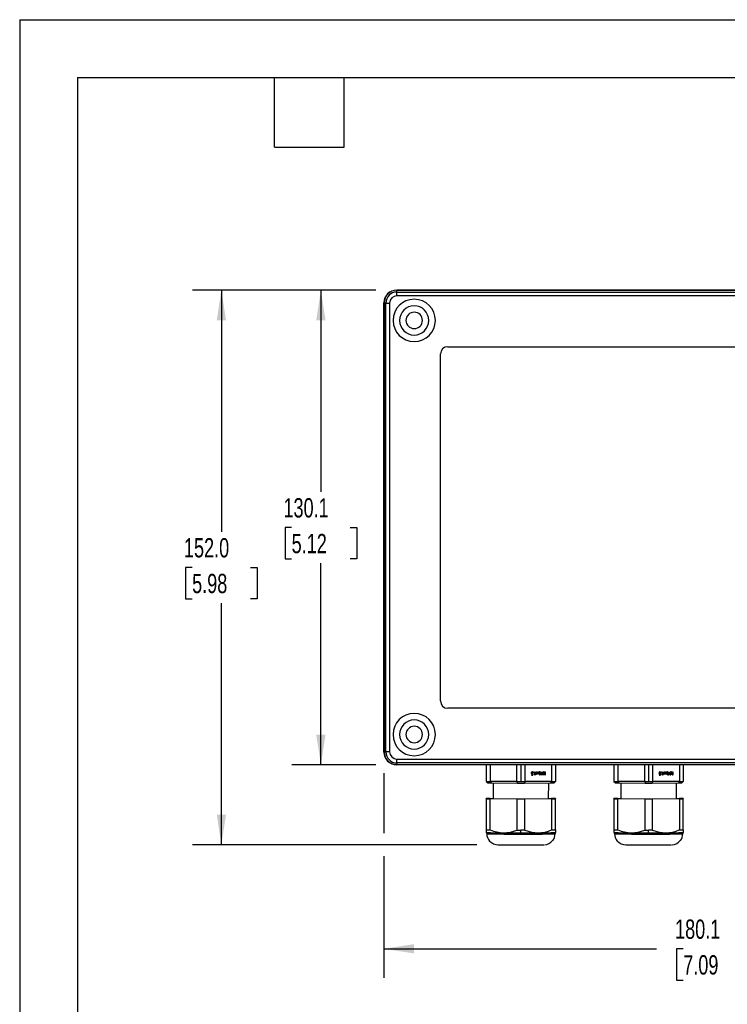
# Model space of a CAD drawing. Header units: millimetres. Extents: x 0 to 699, y 0 to 540.
# Tile 6 of 13: x 0 to 194, y 270 to 540. Entities that reach past the tile are written whole.
import ezdxf

# ---------------------------------------------------------------- set-up
doc = ezdxf.new("R2010")
doc.units = ezdxf.units.MM
doc.header["$LTSCALE"] = 2.5
doc.layers.add('DIMENSIONS', color=140, linetype='Continuous', lineweight=25)
doc.layers.add('TEXT', color=140, linetype='Continuous', lineweight=25)
doc.styles.add('SLDTEXTSTYLE0', font='TXT', dxfattribs={"width": 0.7})
doc.dimstyles.new('SLDDIMSTYLE2', dxfattribs={"dimtxt": 5.39502, "dimasz": 8.255, "dimexe": 0, "dimexo": 0.0625, "dimgap": 1.348755, "dimtad": 0, "dimtih": 1, "dimtoh": 1, "dimdec": 1, "dimrnd": 1e-09, "dimzin": 4, "dimdsep": 46, "dimtxsty": 'SLDTEXTSTYLE0', "dimsah": 1, "dimcen": 0.09, "dimadec": 0, "dimazin": 1, "dimtfac": 1, "dimtdec": 1, "dimtofl": 0, "dimtmove": 0, "dimatfit": 3, "dimfxl": 0, "dimfrac": 2, "dimtolj": 1, "dimtzin": 12, "dimarcsym": 0})
doc.dimstyles.new('SLDDIMSTYLE4', dxfattribs={"dimtxt": 5.39502, "dimasz": 8.255, "dimexe": 0, "dimexo": 0.0625, "dimgap": 1.348755, "dimtad": 0, "dimtih": 1, "dimtoh": 1, "dimdec": 1, "dimrnd": 1e-09, "dimzin": 12, "dimdsep": 46, "dimtxsty": 'SLDTEXTSTYLE0', "dimsah": 1, "dimcen": 0.09, "dimadec": 0, "dimazin": 3, "dimtfac": 1, "dimtdec": 1, "dimtofl": 0, "dimtmove": 0, "dimatfit": 3, "dimfxl": 0, "dimfrac": 2, "dimtolj": 1, "dimtzin": 12, "dimarcsym": 0})

# ---------------------------------------------------------------- blocks, each defined once
blk = doc.blocks.new('_D_10')
at = {"layer": 'DIMENSIONS'}
for p, q in [((99.82, 333.28), (99.82, 316.75)), ((279.92, 333.28), (279.92, 277.16)), ((99.82, 310.5), (99.82, 277.16)), ((99.82, 285.1), (174.54, 285.1)), ((181.85, 285.1), (180.04, 285.1)), ((180.04, 285.1), (180.04, 276.52)), ((197.88, 285.1), (199.69, 285.1)), ((199.69, 285.1), (199.69, 276.52)), ((279.92, 285.1), (205.19, 285.1)), ((180.04, 276.52), (181.85, 276.52)), ((199.69, 276.52), (197.88, 276.52))]:
    blk.add_line(p, q, dxfattribs=at)
for points in [[(99.82, 285.1), (108.07, 283.83), (108.07, 286.37)], [(279.92, 285.1), (271.66, 286.37), (271.66, 283.83)]]:
    blk.add_solid(points, dxfattribs=at)
at = {"layer": 'DIMENSIONS', "char_height": 5.292, "attachment_point": 1, "style": 'SLDTEXTSTYLE0'}
for s, insert in [('180.1', (179.61, 293.12)), ('7.09', (181.85, 283.34))]:
    blk.add_mtext(s, dxfattribs=dict(at, insert=insert))
blk = doc.blocks.new('_D_11')
at = {"layer": 'DIMENSIONS'}
for p, q in [((97.57, 465.63), (74.61, 465.63)), ((82.55, 465.63), (82.55, 410.36)), ((74.53, 400.58), (72.72, 400.58)), ((72.72, 400.58), (72.72, 392)), ((90.56, 400.58), (92.38, 400.58)), ((92.38, 400.58), (92.38, 392)), ((72.72, 392), (74.53, 392)), ((92.38, 392), (90.56, 392)), ((82.55, 335.53), (82.55, 390.79)), ((97.57, 335.53), (74.61, 335.53))]:
    blk.add_line(p, q, dxfattribs=at)
for points in [[(82.55, 465.63), (81.28, 457.37), (83.82, 457.37)], [(82.55, 335.53), (83.82, 343.78), (81.28, 343.78)]]:
    blk.add_solid(points, dxfattribs=at)
at = {"layer": 'DIMENSIONS', "char_height": 5.292, "attachment_point": 1, "style": 'SLDTEXTSTYLE0'}
for s, insert in [('130.1', (72.29, 408.61)), ('5.12', (74.53, 398.82))]:
    blk.add_mtext(s, dxfattribs=dict(at, insert=insert))
blk = doc.blocks.new('_D_14')
at = {"layer": 'DIMENSIONS'}
for p, q in [((97.57, 465.63), (47.34, 465.63)), ((55.28, 465.63), (55.28, 399.41)), ((47.26, 389.63), (45.45, 389.63)), ((45.45, 389.63), (45.45, 381.05)), ((63.29, 389.63), (65.1, 389.63)), ((65.1, 389.63), (65.1, 381.05)), ((45.45, 381.05), (47.26, 381.05)), ((65.1, 381.05), (63.29, 381.05)), ((55.28, 313.63), (55.28, 379.85)), ((125.27, 313.63), (47.34, 313.63))]:
    blk.add_line(p, q, dxfattribs=at)
for points in [[(55.28, 465.63), (54.01, 457.37), (56.55, 457.37)], [(55.28, 313.63), (56.55, 321.88), (54.01, 321.88)]]:
    blk.add_solid(points, dxfattribs=at)
at = {"layer": 'DIMENSIONS', "char_height": 5.292, "attachment_point": 1, "style": 'SLDTEXTSTYLE0'}
for s, insert in [('152.0', (45.02, 397.66)), ('5.98', (47.26, 387.87))]:
    blk.add_mtext(s, dxfattribs=dict(at, insert=insert))

msp = doc.modelspace()

# ---------------------------------------------------------------- linework, layer by layer
at = {"color": 7, "linetype": 'Continuous'}
for q in [(0.01, 0.01), (698.51, 539.76)]:
    msp.add_line((0.01, 539.76), q, dxfattribs=at)
for p, q in [((103.32, 465.63), (276.42, 465.63)), ((103.37, 465.11), (103.37, 465.58)), ((276.37, 465.58), (103.37, 465.58)), ((103.37, 465.11), (276.37, 465.11)), ((103.37, 464.05), (103.37, 465.11)), ((99.82, 339.03), (99.82, 462.13)), ((99.87, 462.08), (99.87, 339.08)), ((100.34, 462.08), (99.87, 462.08)), ((100.34, 462.08), (101.39, 462.08)), ((100.34, 339.08), (100.34, 462.08)), ((101.39, 462.08), (101.39, 339.08)), ((276.37, 464.05), (103.37, 464.05)), ((115.32, 353.03), (115.32, 448.13)), ((117.32, 450.13), (262.42, 450.13)), ((262.42, 351.03), (117.32, 351.03)), ((99.87, 339.08), (100.34, 339.08)), ((101.39, 339.08), (100.34, 339.08)), ((276.42, 335.53), (103.32, 335.53)), ((103.37, 337.1), (276.37, 337.1)), ((103.37, 336.05), (103.37, 337.1)), ((276.37, 336.05), (103.37, 336.05)), ((103.37, 336.05), (103.37, 335.58)), ((103.37, 335.58), (276.37, 335.58)), ((127.87, 335.53), (127.87, 330.99)), ((128.95, 335.53), (128.95, 330.97)), ((136.28, 330.94), (136.28, 335.53)), ((137.37, 335.53), (137.37, 330.94)), ((138.45, 335.53), (138.45, 330.94)), ((145.78, 335.53), (145.78, 330.97)), ((146.87, 335.53), (146.87, 330.99)), ((162.87, 335.53), (162.87, 330.99)), ((163.95, 335.53), (163.95, 330.97)), ((171.28, 330.94), (171.28, 335.53)), ((172.37, 335.53), (172.37, 330.94)), ((173.45, 335.53), (173.45, 330.94)), ((180.78, 335.53), (180.78, 330.97)), ((181.87, 335.53), (181.87, 330.99)), ((140.34, 333.15), (140.24, 333.15)), ((140.27, 332.73), (140.5, 332.73)), ((140.28, 332.83), (140.53, 332.83)), ((140.6, 332.73), (140.28, 332.73)), ((140.45, 333.5), (140.35, 333.5)), ((140.36, 333.5), (140.35, 333.5)), ((140.35, 333.1), (140.45, 333.1)), ((140.46, 333.5), (140.36, 333.5)), ((140.47, 333.06), (140.57, 333.06)), ((140.5, 332.73), (140.52, 332.83)), ((140.5, 332.73), (140.6, 332.73)), ((140.53, 332.83), (140.57, 333.06)), ((140.56, 333.06), (140.57, 333.12)), ((140.57, 333.12), (140.57, 333.13)), ((140.57, 333.13), (140.67, 333.13)), ((140.57, 333.12), (140.67, 333.12)), ((140.58, 333.41), (140.68, 333.41)), ((140.58, 333.39), (140.58, 333.41)), ((140.58, 333.39), (140.68, 333.39)), ((140.6, 333.18), (140.63, 333.18)), ((140.67, 333.12), (140.6, 332.73)), ((140.61, 333.35), (140.65, 333.35)), ((140.93, 333.51), (140.83, 333.51)), ((141.21, 333.53), (141.3, 333.52)), ((141.21, 332.76), (141.21, 333.52)), ((141.21, 332.91), (141.3, 332.91)), ((141.21, 332.74), (141.28, 332.74)), ((141.3, 333.52), (141.3, 332.91)), ((141.46, 332.92), (141.36, 332.92)), ((141.38, 332.97), (141.48, 332.97)), ((141.43, 333.01), (141.46, 333.01)), ((141.63, 333.56), (141.72, 333.55)), ((141.75, 333.34), (141.63, 333.54)), ((141.8, 333.25), (141.65, 333.5)), ((141.65, 333.01), (141.75, 333.17)), ((141.66, 333.04), (141.8, 333.25)), ((141.66, 332.98), (141.73, 332.98)), ((141.72, 333.55), (141.85, 333.33)), ((141.85, 333.17), (141.73, 332.98)), ((141.75, 333.34), (141.85, 333.33)), ((141.75, 333.17), (141.85, 333.17)), ((141.8, 333.26), (141.95, 333.5)), ((141.8, 333.26), (141.9, 333.26)), ((141.94, 333.04), (141.8, 333.26)), ((141.85, 333.33), (141.98, 333.56)), ((141.96, 332.98), (141.85, 333.17)), ((142.05, 333.5), (141.9, 333.26)), ((141.9, 333.26), (142.04, 333.04)), ((141.94, 333.04), (142.04, 333.04)), ((141.94, 333.02), (141.94, 333.02)), ((141.94, 333.02), (142.04, 333.02)), ((141.95, 333.5), (142.05, 333.5)), ((141.96, 333.53), (142.06, 333.53)), ((142.23, 333.16), (142.33, 333.16)), ((142.34, 333.11), (142.44, 333.11)), ((142.45, 333.51), (142.35, 333.51)), ((142.45, 333.51), (142.35, 333.51)), ((142.35, 333.51), (142.35, 333.51)), ((142.42, 332.8), (142.53, 333.05)), ((142.43, 333.05), (142.53, 333.05)), ((142.44, 332.77), (142.51, 332.77)), ((142.66, 333.13), (142.51, 332.77)), ((142.52, 333.05), (142.56, 333.13)), ((142.56, 333.13), (142.66, 333.13)), ((142.59, 333.42), (142.67, 333.42)), ((142.62, 333.3), (142.68, 333.3)), ((142.84, 333.53), (142.94, 333.53)), ((142.85, 332.77), (142.85, 333.53)), ((142.85, 332.92), (142.94, 332.92)), ((142.86, 332.75), (142.92, 332.75)), ((142.94, 333.53), (142.94, 332.92)), ((143.11, 332.93), (143.01, 332.93)), ((143.03, 332.98), (143.13, 332.98)), ((143.07, 333.02), (143.11, 333.02)), ((143.33, 333.54), (143.42, 333.54)), ((143.33, 332.78), (143.33, 333.53)), ((143.42, 332.87), (143.33, 332.87)), ((143.36, 332.73), (143.43, 332.73)), ((143.37, 332.77), (143.4, 332.87)), ((143.37, 332.77), (143.47, 332.77)), ((143.43, 332.73), (143.37, 332.73)), ((143.42, 332.87), (143.63, 333.55)), ((143.42, 333.54), (143.42, 332.87)), ((143.68, 333.46), (143.47, 332.77)), ((143.6, 333.46), (143.68, 333.46)), ((143.64, 333.55), (143.63, 333.56)), ((143.64, 333.55), (143.74, 333.55)), ((143.66, 333.46), (143.64, 333.55)), ((143.88, 332.77), (143.68, 333.46)), ((143.74, 333.55), (143.94, 332.86)), ((143.85, 332.86), (143.94, 332.86)), ((143.91, 332.74), (143.99, 332.74)), ((143.99, 332.74), (143.92, 332.74)), ((143.93, 333.54), (144.03, 333.54)), ((143.93, 332.79), (143.93, 332.86)), ((143.93, 332.79), (144.03, 332.79)), ((143.94, 332.86), (143.94, 333.54)), ((143.94, 333.54), (144.03, 333.54)), ((144.03, 333.54), (144.03, 332.79)), ((175.34, 333.15), (175.24, 333.15)), ((175.27, 332.73), (175.5, 332.73)), ((175.28, 332.83), (175.53, 332.83)), ((175.6, 332.73), (175.28, 332.73)), ((175.45, 333.5), (175.35, 333.5)), ((175.36, 333.5), (175.35, 333.5)), ((175.35, 333.1), (175.45, 333.1)), ((175.46, 333.5), (175.36, 333.5)), ((175.47, 333.06), (175.57, 333.06)), ((175.5, 332.73), (175.52, 332.83)), ((175.5, 332.73), (175.6, 332.73)), ((175.53, 332.83), (175.57, 333.06)), ((175.56, 333.06), (175.57, 333.12)), ((175.57, 333.12), (175.57, 333.13)), ((175.57, 333.13), (175.67, 333.13)), ((175.57, 333.12), (175.67, 333.12)), ((175.58, 333.41), (175.68, 333.41)), ((175.58, 333.39), (175.58, 333.41)), ((175.58, 333.39), (175.68, 333.39)), ((175.6, 333.18), (175.63, 333.18)), ((175.67, 333.12), (175.6, 332.73)), ((175.61, 333.35), (175.65, 333.35)), ((175.93, 333.51), (175.83, 333.51)), ((176.21, 333.53), (176.3, 333.52)), ((176.21, 332.76), (176.21, 333.52)), ((176.21, 332.91), (176.3, 332.91)), ((176.21, 332.74), (176.28, 332.74)), ((176.3, 333.52), (176.3, 332.91)), ((176.46, 332.92), (176.36, 332.92)), ((176.38, 332.97), (176.48, 332.97)), ((176.43, 333.01), (176.46, 333.01)), ((176.63, 333.56), (176.72, 333.55)), ((176.75, 333.34), (176.63, 333.54)), ((176.8, 333.25), (176.65, 333.5)), ((176.65, 333.01), (176.75, 333.17)), ((176.66, 333.04), (176.8, 333.25)), ((176.66, 332.98), (176.73, 332.98)), ((176.72, 333.55), (176.85, 333.33)), ((176.85, 333.17), (176.73, 332.98)), ((176.75, 333.34), (176.85, 333.33)), ((176.75, 333.17), (176.85, 333.17)), ((176.8, 333.26), (176.95, 333.5)), ((176.8, 333.26), (176.9, 333.26)), ((176.94, 333.04), (176.8, 333.26)), ((176.85, 333.33), (176.98, 333.56)), ((176.96, 332.98), (176.85, 333.17)), ((177.05, 333.5), (176.9, 333.26)), ((176.9, 333.26), (177.04, 333.04)), ((176.94, 333.04), (177.04, 333.04)), ((176.94, 333.02), (176.94, 333.02)), ((176.94, 333.02), (177.04, 333.02)), ((176.95, 333.5), (177.05, 333.5)), ((176.96, 333.53), (177.06, 333.53)), ((177.23, 333.16), (177.33, 333.16)), ((177.34, 333.11), (177.44, 333.11)), ((177.45, 333.51), (177.35, 333.51)), ((177.45, 333.51), (177.35, 333.51)), ((177.35, 333.51), (177.35, 333.51)), ((177.42, 332.8), (177.53, 333.05)), ((177.43, 333.05), (177.53, 333.05)), ((177.44, 332.77), (177.51, 332.77)), ((177.66, 333.13), (177.51, 332.77)), ((177.52, 333.05), (177.56, 333.13)), ((177.56, 333.13), (177.66, 333.13)), ((177.59, 333.42), (177.67, 333.42)), ((177.62, 333.3), (177.68, 333.3)), ((177.84, 333.53), (177.94, 333.53)), ((177.85, 332.77), (177.85, 333.53)), ((177.85, 332.92), (177.94, 332.92)), ((177.86, 332.75), (177.92, 332.75)), ((177.94, 333.53), (177.94, 332.92)), ((178.11, 332.93), (178.01, 332.93)), ((178.03, 332.98), (178.13, 332.98)), ((178.07, 333.02), (178.11, 333.02)), ((178.33, 333.54), (178.42, 333.54)), ((178.33, 332.78), (178.33, 333.53)), ((178.42, 332.87), (178.33, 332.87)), ((178.36, 332.73), (178.43, 332.73)), ((178.37, 332.77), (178.4, 332.87)), ((178.37, 332.77), (178.47, 332.77)), ((178.43, 332.73), (178.37, 332.73)), ((178.42, 332.87), (178.63, 333.55)), ((178.42, 333.54), (178.42, 332.87)), ((178.68, 333.46), (178.47, 332.77)), ((178.6, 333.46), (178.68, 333.46)), ((178.64, 333.55), (178.63, 333.56)), ((178.64, 333.55), (178.74, 333.55)), ((178.66, 333.46), (178.64, 333.55)), ((178.88, 332.77), (178.68, 333.46)), ((178.74, 333.55), (178.94, 332.86)), ((178.85, 332.86), (178.94, 332.86)), ((178.91, 332.74), (178.99, 332.74)), ((178.99, 332.74), (178.92, 332.74)), ((178.93, 333.54), (179.03, 333.54)), ((178.93, 332.79), (178.93, 332.86)), ((178.93, 332.79), (179.03, 332.79)), ((178.94, 332.86), (178.94, 333.54)), ((178.94, 333.54), (179.03, 333.54)), ((179.03, 333.54), (179.03, 332.79)), ((127.87, 330.99), (128.27, 330.59)), ((136.28, 330.94), (128.95, 330.97)), ((128.95, 330.97), (129.23, 330.58)), ((129.23, 330.58), (136.41, 330.54)), ((129.86, 326.23), (129.82, 330.57)), ((136.28, 330.94), (136.41, 330.54)), ((138.45, 330.94), (138.33, 330.54)), ((138.33, 330.54), (145.51, 330.58)), ((145.78, 330.97), (138.45, 330.94)), ((144.92, 330.57), (144.87, 326.23)), ((145.78, 330.97), (145.51, 330.58)), ((146.87, 330.99), (146.47, 330.59)), ((162.87, 330.99), (163.27, 330.59)), ((171.28, 330.94), (163.95, 330.97)), ((163.95, 330.97), (164.23, 330.58)), ((164.23, 330.58), (171.41, 330.54)), ((164.86, 326.23), (164.82, 330.57)), ((171.28, 330.94), (171.41, 330.54)), ((173.45, 330.94), (173.33, 330.54)), ((173.33, 330.54), (180.51, 330.58)), ((180.78, 330.97), (173.45, 330.94)), ((179.92, 330.57), (179.87, 326.23)), ((180.78, 330.97), (180.51, 330.58)), ((181.87, 330.99), (181.47, 330.59)), ((127.87, 326.19), (127.87, 326.26)), ((127.87, 326.19), (127.87, 317.69)), ((128.95, 326.28), (129.86, 326.29)), ((128.95, 317.67), (128.95, 326.17)), ((136.28, 326.14), (128.95, 326.17)), ((136.28, 326.14), (136.28, 317.64)), ((145.78, 326.17), (138.45, 326.14)), ((138.45, 317.64), (138.45, 326.14)), ((144.87, 326.29), (145.78, 326.28)), ((145.78, 326.17), (145.78, 317.67)), ((146.87, 326.26), (146.87, 326.19)), ((146.87, 317.69), (146.87, 326.19)), ((162.87, 326.19), (162.87, 326.26)), ((162.87, 326.19), (162.87, 317.69)), ((163.95, 326.28), (164.86, 326.29)), ((163.95, 317.67), (163.95, 326.17)), ((171.28, 326.14), (163.95, 326.17)), ((171.28, 326.14), (171.28, 317.64)), ((180.78, 326.17), (173.45, 326.14)), ((173.45, 317.64), (173.45, 326.14)), ((179.87, 326.29), (180.78, 326.28)), ((180.78, 326.17), (180.78, 317.67)), ((181.87, 326.26), (181.87, 326.19)), ((181.87, 317.69), (181.87, 326.19)), ((127.87, 317.69), (127.87, 317.01)), ((127.87, 316.97), (127.88, 316.97)), ((128.02, 316.66), (128.02, 316.63)), ((137.37, 316.88), (137.37, 317.64)), ((137.37, 316.55), (137.37, 316.58)), ((146.72, 316.63), (146.72, 316.66)), ((146.86, 316.97), (146.87, 316.97)), ((146.87, 317.69), (146.87, 316.98)), ((162.87, 317.69), (162.87, 317.01)), ((162.87, 316.97), (162.88, 316.97)), ((163.02, 316.66), (163.02, 316.63)), ((172.37, 316.88), (172.37, 317.64)), ((172.37, 316.55), (172.37, 316.58)), ((181.72, 316.63), (181.72, 316.66)), ((181.86, 316.97), (181.87, 316.97)), ((181.87, 317.69), (181.87, 316.98))]:
    msp.add_line(p, q)
at = {"flags": 128}
for points in [[(140.82, 333.51), (140.82, 333.54), (140.83, 333.56), (140.85, 333.57), (140.87, 333.58), (140.9, 333.57), (140.91, 333.56), (140.93, 333.54), (140.93, 333.51)], [(140.93, 333.51), (140.93, 333.49), (140.91, 333.47), (140.9, 333.45), (140.87, 333.45), (140.85, 333.45), (140.83, 333.47), (140.82, 333.49), (140.82, 333.51)], [(140.83, 333.51), (140.83, 333.54), (140.83, 333.54)], [(141.21, 333.52), (141.21, 333.54), (141.22, 333.56), (141.24, 333.57), (141.25, 333.58), (141.27, 333.57), (141.29, 333.56), (141.3, 333.54), (141.3, 333.52)], [(141.38, 332.97), (141.38, 332.97), (141.38, 332.98)], [(141.65, 333.5), (141.64, 333.51), (141.63, 333.54), (141.64, 333.56), (141.65, 333.58), (141.66, 333.59), (141.68, 333.59), (141.7, 333.59), (141.71, 333.57), (141.72, 333.55)], [(141.73, 332.98), (141.72, 332.96), (141.71, 332.96), (141.69, 332.96), (141.67, 332.96), (141.66, 332.98), (141.65, 333), (141.65, 333.02), (141.66, 333.04)], [(142.04, 333.02), (142.04, 333.01), (142.03, 332.99), (142.02, 332.98), (142.01, 332.97), (142, 332.97), (141.98, 332.97), (141.97, 332.97), (141.96, 332.98)], [(141.98, 333.56), (141.99, 333.57), (142, 333.57), (142.01, 333.58), (142.03, 333.58), (142.04, 333.57), (142.05, 333.56), (142.06, 333.54), (142.06, 333.53)], [(142.37, 333.02), (142.39, 333.03), (142.43, 333.05)], [(142.85, 333.53), (142.86, 333.55), (142.87, 333.57), (142.88, 333.58), (142.9, 333.58), (142.92, 333.58), (142.93, 333.57), (142.94, 333.55), (142.94, 333.53)], [(143.03, 332.98), (143.02, 332.98), (143.02, 332.99)], [(143.94, 333.54), (143.94, 333.56), (143.95, 333.58), (143.97, 333.59), (143.99, 333.6), (144, 333.59), (144.02, 333.58), (144.03, 333.56), (144.03, 333.54)], [(175.82, 333.51), (175.82, 333.54), (175.83, 333.56), (175.85, 333.57), (175.87, 333.58), (175.9, 333.57), (175.91, 333.56), (175.93, 333.54), (175.93, 333.51)], [(175.93, 333.51), (175.93, 333.49), (175.91, 333.47), (175.9, 333.45), (175.87, 333.45), (175.85, 333.45), (175.83, 333.47), (175.82, 333.49), (175.82, 333.51)], [(175.83, 333.51), (175.83, 333.54), (175.83, 333.54)], [(176.21, 333.52), (176.21, 333.54), (176.22, 333.56), (176.24, 333.57), (176.25, 333.58), (176.27, 333.57), (176.29, 333.56), (176.3, 333.54), (176.3, 333.52)], [(176.38, 332.97), (176.38, 332.97), (176.38, 332.98)], [(176.65, 333.5), (176.64, 333.51), (176.63, 333.54), (176.64, 333.56), (176.65, 333.58), (176.66, 333.59), (176.68, 333.59), (176.7, 333.59), (176.71, 333.57), (176.72, 333.55)], [(176.73, 332.98), (176.72, 332.96), (176.71, 332.96), (176.69, 332.96), (176.67, 332.96), (176.66, 332.98), (176.65, 333), (176.65, 333.02), (176.66, 333.04)], [(177.04, 333.02), (177.04, 333.01), (177.03, 332.99), (177.02, 332.98), (177.01, 332.97), (177, 332.97), (176.98, 332.97), (176.97, 332.97), (176.96, 332.98)], [(176.98, 333.56), (176.99, 333.57), (177, 333.57), (177.01, 333.58), (177.03, 333.58), (177.04, 333.57), (177.05, 333.56), (177.06, 333.54), (177.06, 333.53)], [(177.37, 333.02), (177.39, 333.03), (177.43, 333.05)], [(177.85, 333.53), (177.86, 333.55), (177.87, 333.57), (177.88, 333.58), (177.9, 333.58), (177.92, 333.58), (177.93, 333.57), (177.94, 333.55), (177.94, 333.53)], [(178.03, 332.98), (178.02, 332.98), (178.02, 332.99)], [(178.94, 333.54), (178.94, 333.56), (178.95, 333.58), (178.97, 333.59), (178.99, 333.6), (179, 333.59), (179.02, 333.58), (179.03, 333.56), (179.03, 333.54)], [(136.28, 330.94), (136.42, 330.94), (136.55, 330.94), (136.69, 330.94), (136.82, 330.94), (136.96, 330.94), (137.1, 330.94), (137.23, 330.94), (137.37, 330.94)], [(136.41, 330.54), (136.65, 330.54), (136.89, 330.54), (137.13, 330.54), (137.37, 330.54), (137.61, 330.54), (137.85, 330.54), (138.09, 330.54), (138.33, 330.54)], [(137.37, 330.94), (137.5, 330.94), (137.64, 330.94), (137.77, 330.94), (137.91, 330.94), (138.05, 330.94), (138.18, 330.94), (138.32, 330.94), (138.45, 330.94)], [(171.28, 330.94), (171.42, 330.94), (171.55, 330.94), (171.69, 330.94), (171.82, 330.94), (171.96, 330.94), (172.1, 330.94), (172.23, 330.94), (172.37, 330.94)], [(171.41, 330.54), (171.65, 330.54), (171.89, 330.54), (172.13, 330.54), (172.37, 330.54), (172.61, 330.54), (172.85, 330.54), (173.09, 330.54), (173.33, 330.54)], [(172.37, 330.94), (172.5, 330.94), (172.64, 330.94), (172.77, 330.94), (172.91, 330.94), (173.05, 330.94), (173.18, 330.94), (173.32, 330.94), (173.45, 330.94)], [(138.45, 326.14), (138.18, 326.14), (137.91, 326.14), (137.64, 326.14), (137.37, 326.14), (137.1, 326.14), (136.82, 326.14), (136.55, 326.14), (136.28, 326.14)], [(173.45, 326.14), (173.18, 326.14), (172.91, 326.14), (172.64, 326.14), (172.37, 326.14), (172.1, 326.14), (171.82, 326.14), (171.55, 326.14), (171.28, 326.14)], [(136.28, 317.64), (136.42, 317.64), (136.55, 317.64), (136.69, 317.64), (136.82, 317.64), (136.96, 317.64), (137.1, 317.64), (137.23, 317.64), (137.37, 317.64)], [(138.45, 317.64), (138.32, 317.64), (138.18, 317.64), (138.05, 317.64), (137.91, 317.64), (137.77, 317.64), (137.64, 317.64), (137.5, 317.64), (137.37, 317.64)], [(171.28, 317.64), (171.42, 317.64), (171.55, 317.64), (171.69, 317.64), (171.82, 317.64), (171.96, 317.64), (172.1, 317.64), (172.23, 317.64), (172.37, 317.64)], [(173.45, 317.64), (173.32, 317.64), (173.18, 317.64), (173.05, 317.64), (172.91, 317.64), (172.77, 317.64), (172.64, 317.64), (172.5, 317.64), (172.37, 317.64)]]:
    msp.add_lwpolyline(points, dxfattribs=at)
for centre, radius, start, end in [((103.32, 462.13), 3.5, 90, 180), ((103.37, 462.08), 3.5, 90, 180), ((103.37, 462.08), 3.03, 90, 180), ((103.37, 462.08), 1.98, 90, 180), ((108.12, 457.33), 5.8, 90, 270), ((108.12, 457.33), 5.8, 270, 90), ((108.12, 457.33), 4, 90, 270), ((108.12, 457.33), 2.25, 90, 270), ((108.12, 457.33), 4, 270, 90), ((108.12, 457.33), 2.25, 270, 90), ((117.32, 448.13), 2, 90, 180), ((117.32, 353.03), 2, 180, 270), ((108.12, 343.83), 5.8, 90, 270), ((108.12, 343.83), 5.8, 270, 90), ((108.12, 343.83), 4, 90, 270), ((108.12, 343.83), 2.25, 90, 270), ((108.12, 343.83), 4, 270, 90), ((108.12, 343.83), 2.25, 270, 90), ((103.32, 339.03), 3.5, 180, 270), ((103.37, 339.08), 3.5, 180, 270), ((103.37, 339.08), 3.03, 180, 270), ((103.37, 339.08), 1.98, 180, 270), ((140.51, 333.28), 0.317, 110.6183, 214.925), ((140.41, 333.28), 0.215, 199.2158, 217.2676), ((140.39, 333.32), 0.185, 99.8593, 154.0319), ((140.36, 333.25), 0.154, 220.361, 268.3783), ((140.28, 332.78), 0.0473, 94.7156, 183.7423), ((140.28, 332.78), 0.0467, 176.259, 265.9295), ((140.43, 333.22), 0.211, 213.4995, 311.7535), ((140.51, 333.29), 0.217, 104.3363, 218.9826), ((140.45, 333.25), 0.151, 220.1456, 323.9441), ((140.33, 333.22), 0.218, 283.7207, 311.6345), ((140.46, 333.36), 0.229, 12.9978, 103.8638), ((140.34, 333.35), 0.247, 14.8487, 73.1829), ((140.45, 333.36), 0.141, 8.0901, 87.9626), ((140.51, 333.13), 0.0593, 359.8906, 18.6866), ((140.61, 333.13), 0.0506, 74.1536, 140.2656), ((140.63, 333.39), 0.0466, 192.9429, 297.8212), ((140.62, 333.13), 0.0507, 357.0895, 75.1153), ((140.63, 333.39), 0.0506, 297.6862, 1.795), ((140.61, 333.13), 0.0606, 355.8556, 0.0006), ((140.63, 333.39), 0.0569, 359.9627, 14.8961), ((140.76, 333.51), 0.0731, 335.1977, 0.1675), ((141.61, 332.49), 0.501, 119.9392, 143.4676), ((141.25, 332.76), 0.0374, 176.1216, 265.9154), ((141.24, 332.75), 0.0348, 267.2737, 333.7607), ((141.72, 332.48), 0.509, 120.0559, 149.8029), ((141.72, 332.5), 0.591, 119.6662, 135.7473), ((141.32, 332.97), 0.0574, 312.1682, 0.8942), ((141.45, 332.98), 0.0313, 54.7351, 120.0866), ((141.42, 332.97), 0.0575, 359.2064, 44.478), ((141.42, 332.97), 0.0574, 312.1682, 0.8942), ((141.88, 333.02), 0.0621, 359.9521, 16.2677), ((141.9, 333.53), 0.0574, 332.2502, 354.6351), ((141.98, 333.02), 0.0621, 359.9521, 16.2677), ((142, 333.53), 0.0577, 332.2887, 0.1868), ((142.51, 333.29), 0.317, 110.6183, 214.925), ((142.4, 333.29), 0.215, 199.2193, 217.2676), ((142.38, 333.33), 0.185, 99.8591, 154.0281), ((142.35, 333.26), 0.154, 220.361, 268.3783), ((142.42, 333.23), 0.211, 213.5022, 300.7718), ((142.49, 333.31), 0.202, 101.8525, 183.0896), ((142.51, 333.3), 0.227, 179.5252, 216.779), ((142.45, 333.26), 0.151, 220.1456, 323.9441), ((142.45, 333.37), 0.229, 12.9978, 103.8638), ((142.34, 333.37), 0.236, 26.2858, 73.9557), ((142.48, 332.81), 0.0528, 193.5781, 311.6475), ((142.44, 333.33), 0.183, 355.9856, 87.3937), ((142.02, 333.3), 0.564, 342.4174, 347.0967), ((142.41, 333.31), 0.214, 319.1237, 0.5778), ((142.11, 333.3), 0.574, 342.4806, 0.0463), ((142.11, 333.3), 0.576, 359.9807, 11.7927), ((143.26, 332.5), 0.501, 119.9392, 143.4676), ((142.89, 332.76), 0.0374, 176.1216, 265.9154), ((142.89, 332.76), 0.0348, 267.2737, 333.7607), ((143.36, 332.49), 0.509, 120.0559, 149.8029), ((143.37, 332.5), 0.591, 119.6662, 135.7473), ((142.97, 332.98), 0.0574, 312.1682, 0.8942), ((143.09, 332.99), 0.0313, 54.7351, 120.0866), ((143.07, 332.98), 0.0575, 359.2064, 44.478), ((143.07, 332.97), 0.0574, 312.1682, 0.8942), ((143.38, 333.54), 0.047, 358.5599, 182.0175), ((143.38, 332.78), 0.0467, 176.1216, 265.9154), ((143.32, 332.78), 0.049, 302.3378, 344.3524), ((143.43, 332.78), 0.0446, 273.0395, 346.2651), ((143.68, 333.54), 0.0555, 13.4501, 166.7933), ((143.92, 332.78), 0.0441, 193.2697, 267.5875), ((143.88, 332.79), 0.0499, 290.9258, 2.0858), ((144, 333.54), 0.0629, 179.9998, 182.1927), ((143.99, 332.78), 0.0473, 274.7156, 3.7423), ((143.97, 333.54), 0.0629, 357.8088, 0), ((175.51, 333.28), 0.317, 110.6183, 214.925), ((175.41, 333.28), 0.215, 199.2169, 217.2676), ((175.39, 333.32), 0.185, 99.8592, 154.0306), ((175.36, 333.25), 0.154, 220.361, 268.3783), ((175.28, 332.78), 0.0473, 94.7156, 183.7423), ((175.28, 332.78), 0.0467, 176.259, 265.9295), ((175.43, 333.22), 0.211, 213.4995, 311.7535), ((175.51, 333.29), 0.217, 104.3363, 218.9826), ((175.45, 333.25), 0.151, 220.1456, 323.9441), ((175.33, 333.22), 0.218, 283.7207, 311.6345), ((175.46, 333.36), 0.229, 12.9978, 103.8638), ((175.34, 333.35), 0.247, 14.8487, 73.1829), ((175.45, 333.36), 0.141, 8.0901, 87.9626), ((175.51, 333.13), 0.0593, 359.8906, 18.6868), ((175.61, 333.13), 0.0506, 74.1536, 140.2656), ((175.63, 333.39), 0.0466, 192.9429, 297.8212), ((175.62, 333.13), 0.0507, 357.0895, 75.1153), ((175.63, 333.39), 0.0506, 297.6862, 1.795), ((175.61, 333.13), 0.0606, 355.8556, 0.0006), ((175.63, 333.39), 0.0569, 359.9627, 14.8961), ((175.76, 333.51), 0.0731, 335.1977, 0.1675), ((176.61, 332.49), 0.501, 119.9392, 143.4676), ((176.25, 332.76), 0.0374, 176.1216, 265.9154), ((176.24, 332.75), 0.0348, 267.2737, 333.7607), ((176.72, 332.48), 0.509, 120.0559, 149.8029), ((176.72, 332.5), 0.591, 119.6662, 135.7473), ((176.32, 332.97), 0.0574, 312.1682, 0.8942), ((176.45, 332.98), 0.0313, 54.7351, 120.0866), ((176.42, 332.97), 0.0575, 359.2064, 44.478), ((176.42, 332.97), 0.0574, 312.1682, 0.8942), ((176.88, 333.02), 0.0621, 359.9521, 16.2677), ((176.9, 333.53), 0.0574, 332.2502, 354.6351), ((176.98, 333.02), 0.0621, 359.9521, 16.2677), ((177, 333.53), 0.0577, 332.2887, 0.1868), ((177.51, 333.29), 0.317, 110.6183, 214.925), ((177.4, 333.29), 0.215, 199.2135, 217.2675), ((177.38, 333.33), 0.185, 99.8593, 154.0331), ((177.35, 333.26), 0.154, 220.361, 268.3783), ((177.42, 333.23), 0.211, 213.5022, 300.7718), ((177.49, 333.31), 0.202, 101.8525, 183.0896), ((177.51, 333.3), 0.227, 179.5252, 216.779), ((177.45, 333.26), 0.151, 220.1456, 323.9441), ((177.45, 333.37), 0.229, 12.9978, 103.8638), ((177.34, 333.37), 0.236, 26.2854, 73.9557), ((177.48, 332.81), 0.0528, 193.5781, 311.6475), ((177.44, 333.33), 0.183, 355.9856, 87.3937), ((177.02, 333.3), 0.564, 342.4174, 347.0967), ((177.41, 333.31), 0.214, 319.1237, 0.5778), ((177.11, 333.3), 0.574, 342.4806, 0.0463), ((177.11, 333.3), 0.576, 359.9807, 11.7927), ((178.26, 332.5), 0.501, 119.9392, 143.4676), ((177.89, 332.76), 0.0374, 176.1216, 265.9154), ((177.89, 332.76), 0.0348, 267.2737, 333.7607), ((178.36, 332.49), 0.509, 120.0559, 149.8029), ((178.37, 332.5), 0.591, 119.6662, 135.7473), ((177.97, 332.98), 0.0574, 312.1682, 0.8942), ((178.09, 332.99), 0.0313, 54.7351, 120.0866), ((178.07, 332.98), 0.0575, 359.2064, 44.478), ((178.07, 332.97), 0.0574, 312.1682, 0.8942), ((178.38, 333.54), 0.047, 358.5599, 182.0175), ((178.38, 332.78), 0.0467, 176.1216, 265.9154), ((178.32, 332.78), 0.049, 302.3378, 344.3524), ((178.43, 332.78), 0.0446, 273.0395, 346.2651), ((178.68, 333.54), 0.0555, 13.4501, 166.7933), ((178.92, 332.78), 0.0441, 193.2697, 267.5875), ((178.88, 332.79), 0.0499, 290.9258, 2.0858), ((179, 333.54), 0.0629, 179.9998, 182.1927), ((178.99, 332.78), 0.0473, 274.7156, 3.7423), ((178.97, 333.54), 0.0629, 357.8088, 0), ((130.64, 478.5), 147.53, 268.9233, 269.3448), ((130.89, 472.65), 142.08, 268.9406, 269.3275), ((143.84, 472.65), 142.08, 270.6725, 271.0594), ((144.1, 478.5), 147.53, 270.6552, 271.0767), ((165.64, 478.5), 147.53, 268.9233, 269.3448), ((165.89, 472.65), 142.08, 268.9406, 269.3275), ((178.84, 472.65), 142.08, 270.6725, 271.0594), ((179.1, 478.5), 147.53, 270.6552, 271.0767), ((130.64, 178.76), 147.53, 90.6552, 91.0767), ((130.64, 473.7), 147.53, 268.9233, 269.3448), ((144.1, 178.76), 147.53, 88.9233, 89.3448), ((144.1, 473.7), 147.53, 270.6552, 271.0767), ((165.64, 178.76), 147.53, 90.6552, 91.0767), ((165.64, 473.7), 147.53, 268.9233, 269.3448), ((179.1, 178.76), 147.53, 88.9233, 89.3448), ((179.1, 473.7), 147.53, 270.6552, 271.0767), ((130.64, 465.2), 147.53, 268.9233, 269.3448), ((135.23, 619.53), 302.65, 268.6066, 270.4038), ((127.65, 316.67), 0.369, 358.4658, 50.923), ((134.81, 559.11), 242.54, 268.3955, 270.6045), ((135.25, 609.86), 293.32, 268.5868, 270.4133), ((131.02, 316.63), 3, 180.0002, 221.8035), ((132.66, 326.32), 9.4, 246.7738, 292.6489), ((139.95, 567.7), 250.83, 269.4105, 271.5791), ((139.48, 609.9), 293.32, 269.5867, 271.4132), ((139.93, 559.07), 242.54, 269.3955, 271.6045), ((142.07, 326.31), 9.4, 247.3457, 293.2316), ((144.1, 465.2), 147.53, 270.6552, 271.0767), ((143.72, 316.63), 3, 321.48, 359.9999), ((147.1, 316.67), 0.383, 129.1355, 180.7461), ((165.64, 465.2), 147.53, 268.9233, 269.3448), ((170.23, 619.53), 302.65, 268.6066, 270.4038), ((162.65, 316.67), 0.369, 358.4658, 50.923), ((169.81, 559.11), 242.54, 268.3955, 270.6045), ((170.25, 609.86), 293.32, 268.5868, 270.4133), ((166.02, 316.63), 3, 180.0002, 221.8035), ((167.66, 326.32), 9.4, 246.7738, 292.6489), ((174.95, 567.7), 250.83, 269.4105, 271.5791), ((174.48, 609.9), 293.32, 269.5867, 271.4132), ((174.93, 559.07), 242.54, 269.3955, 271.6045), ((177.07, 326.31), 9.4, 247.3457, 293.2316), ((179.1, 465.2), 147.53, 270.6552, 271.0767), ((178.72, 316.63), 3, 321.48, 359.9999), ((182.1, 316.67), 0.383, 129.1355, 180.7461), ((131.07, 316.68), 3.06, 221.8417, 270.6063), ((137.27, 671.86), 358.3, 269.0307, 271.0204), ((143.71, 316.59), 2.97, 272.058, 321.7001), ((166.07, 316.68), 3.06, 221.8417, 270.6063), ((172.27, 671.86), 358.3, 269.0307, 271.0204), ((178.71, 316.59), 2.97, 272.058, 321.7001)]:
    msp.add_arc(centre, radius, start, end)
at = {"layer": 'TEXT'}
for p, q in [((15.87, 523.88), (682.62, 523.88)), ((15.87, 523.88), (15.87, 15.87)), ((69.85, 504.82), (69.85, 523.88)), ((88.9, 504.82), (88.9, 523.88)), ((69.85, 504.82), (88.9, 504.82))]:
    msp.add_line(p, q, dxfattribs=at)

# ---------------------------------------------------------------- dimensions: what is measured, and where the dimension line sits
at = {"layer": 'DIMENSIONS'}
for base, p1, p2, dimstyle, picture, middle in [((55.28, 465.63), (131.02, 313.63), (103.32, 465.63), 'SLDDIMSTYLE2', '_D_14', (55.28, 389.63)), ((82.55, 335.53), (103.32, 465.63), (103.32, 335.53), 'SLDDIMSTYLE4', '_D_11', (82.55, 400.58))]:
    dim = msp.add_linear_dim(base=base, p1=p1, p2=p2, angle=90, dimstyle=dimstyle, dxfattribs=at)
    dim.commit()
    dim.dimension.update_dxf_attribs({"geometry": picture, "text_midpoint": middle, "dimtype": 160})
dim = msp.add_linear_dim(base=(279.92, 285.1), p1=(99.82, 339.03), p2=(279.92, 339.03), dimstyle='SLDDIMSTYLE4', dxfattribs=at)
dim.commit()
dim.dimension.update_dxf_attribs({"geometry": '_D_10', "text_midpoint": (189.87, 285.1), "dimtype": 160})

doc.saveas('drawing.dxf')
